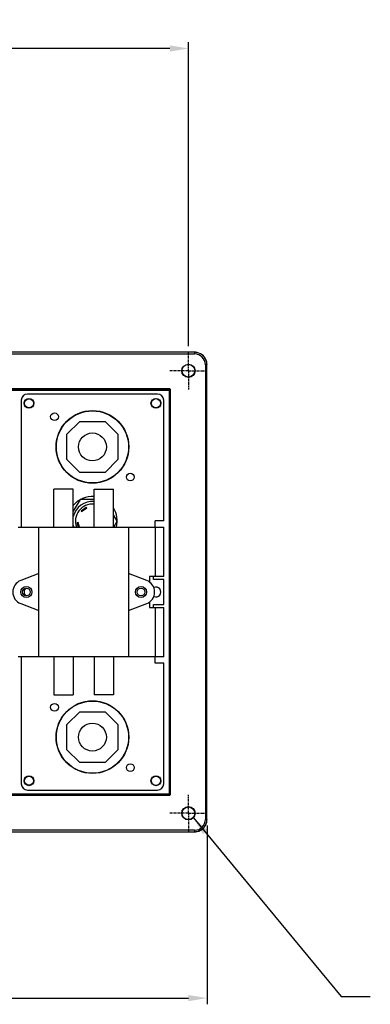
# Model space of a CAD drawing. Header units: millimetres. Extents: x 23 to 485, y 64 to 313.
# Tile 9 of 19: x 215 to 271, y 154 to 313. Entities that reach past the tile are written whole.
import ezdxf

# ---------------------------------------------------------------- set-up
doc = ezdxf.new("R2010")
doc.units = ezdxf.units.MM
doc.linetypes.add('CENTER', pattern=[0.6, 0.375, -0.075, 0.075, -0.075])
doc.layers.add('DEFAULT_1', color=3, linetype='CENTER')
doc.styles.get("Standard").update_dxf_attribs({"font": 'arial.ttf', "height": 4})
doc.dimstyles.new('ISO-25', dxfattribs={"dimtxt": 3, "dimasz": 3, "dimexe": 1, "dimexo": 1, "dimgap": 0.5, "dimtad": 1, "dimtoh": 1, "dimlfac": 2, "dimtxsty": 'Standard', "dimcen": 3, "dimclrd": 2, "dimclre": 2, "dimclrt": 2, "dimadec": 0, "dimazin": 0, "dimtfac": 1, "dimtmove": 0, "dimatfit": 3, "dimfxl": 0, "dimarcsym": 0})

# ---------------------------------------------------------------- blocks, each defined once
blk = doc.blocks.new('*D18')
at = {"color": 2, "linetype": 'Continuous', "lineweight": -2}
for p, q in [((63.08, 260.74), (63.08, 309.83)), ((239.08, 308.83), (66.08, 308.83)), ((242.08, 260.74), (242.08, 309.83))]:
    blk.add_line(p, q, dxfattribs=at)
at = {"color": 2, "linetype": 'Continuous'}
for points in [[(66.08, 309.33), (66.08, 308.33), (63.08, 308.83)], [(239.08, 309.33), (239.08, 308.33), (242.08, 308.83)]]:
    blk.add_solid(points, dxfattribs=at)
at = {"layer": 'Defpoints', "color": 0, "linetype": 'Continuous'}
for p in [(63.08, 308.83), (63.08, 259.74), (242.08, 259.74)]:
    blk.add_point(p, dxfattribs=at)
at = {"color": 2, "linetype": 'Continuous', "insert": (149.4, 313.41), "char_height": 4, "attachment_point": 2}
blk.add_mtext('358', dxfattribs=at)
blk = doc.blocks.new('*D20')
at = {"color": 2, "linetype": 'Continuous', "lineweight": -2}
for p, q in [((60.08, 183.24), (60.08, 154.37)), ((245.08, 183.24), (245.08, 154.37)), ((63.08, 155.37), (242.08, 155.37))]:
    blk.add_line(p, q, dxfattribs=at)
at = {"color": 2, "linetype": 'Continuous'}
for points in [[(63.08, 155.87), (63.08, 154.87), (60.08, 155.37)], [(242.08, 155.87), (242.08, 154.87), (245.08, 155.37)]]:
    blk.add_solid(points, dxfattribs=at)
at = {"layer": 'Defpoints', "color": 0, "linetype": 'Continuous'}
for p in [(60.08, 184.24), (245.08, 184.24), (245.08, 155.37)]:
    blk.add_point(p, dxfattribs=at)
at = {"color": 2, "linetype": 'Continuous', "insert": (153.58, 159.96), "char_height": 4, "attachment_point": 2}
blk.add_mtext('370', dxfattribs=at)

msp = doc.modelspace()

# ---------------------------------------------------------------- linework, layer by layer
at = {"color": 9, "linetype": 'Continuous'}
for p, q in [((243.0734, 259.7291), (62.0877, 259.7291)), ((62.0952, 259.4791), (243.0659, 259.4791)), ((243.0659, 259.7291), (243.0659, 259.4791)), ((244.8157, 257.7294), (245.0656, 257.7294)), ((244.8157, 257.7294), (244.8157, 184.2586)), ((245.0656, 184.2586), (245.0656, 257.7294)), ((66.098, 253.6265), (239.0631, 253.6265)), ((238.9727, 253.8362), (66.1884, 253.8362)), ((66.1932, 253.7362), (238.9679, 253.7362)), ((238.9631, 253.7265), (238.9631, 188.2615)), ((238.9679, 253.7362), (238.9679, 253.7265)), ((238.9727, 253.8362), (238.9727, 253.7362)), ((239.0631, 253.6314), (239.0727, 253.6314)), ((239.0631, 188.3566), (239.0631, 253.6314)), ((239.0727, 253.6362), (239.1727, 253.6362)), ((239.0727, 253.6314), (239.0727, 188.3566)), ((239.1727, 188.3518), (239.1727, 253.6362)), ((225.0743, 234.359), (225.1624, 234.2376)), ((225.3242, 234.3552), (225.2361, 234.4766)), ((224.386, 231.848), (224.2433, 231.8017)), ((224.3051, 231.6114), (224.4478, 231.6578)), ((236.7055, 231.494), (236.7055, 223.494)), ((236.7055, 218.494), (236.7055, 210.494)), ((66.098, 188.3615), (239.0631, 188.3615)), ((66.1884, 188.1518), (238.9727, 188.1518)), ((66.1932, 188.2615), (238.9679, 188.2615)), ((238.9679, 188.2518), (66.1932, 188.2518)), ((238.9679, 188.2615), (238.9679, 188.2518)), ((238.9727, 188.2518), (238.9727, 188.1518)), ((239.0727, 188.3566), (239.0631, 188.3566)), ((239.1727, 188.3518), (239.0727, 188.3518)), ((245.0656, 184.2586), (244.8157, 184.2586)), ((62.0877, 182.2589), (243.0734, 182.2589)), ((243.0659, 182.5089), (62.0952, 182.5089)), ((243.0659, 182.5089), (243.0659, 182.2589))]:
    msp.add_line(p, q, dxfattribs=at)
at = {"color": 7, "linetype": 'Continuous'}
for p, q in [((237.0805, 252.994), (216.0805, 252.994)), ((215.0805, 251.994), (215.0805, 231.494)), ((238.0805, 232.494), (238.0805, 251.994)), ((224.518, 248.5606), (222.4657, 246.5084)), ((224.518, 248.5606), (228.6431, 248.5606)), ((230.6954, 246.5084), (228.6431, 248.5606)), ((222.4657, 242.3832), (222.4657, 246.5084)), ((230.6954, 246.5084), (230.6954, 242.3832)), ((222.4657, 242.3832), (224.518, 240.3309)), ((228.6431, 240.3309), (230.6954, 242.3832)), ((228.6431, 240.3309), (224.518, 240.3309)), ((223.4929, 237.594), (220.3429, 237.594)), ((220.3429, 231.494), (220.3429, 237.594)), ((223.4929, 231.494), (223.4929, 237.594)), ((226.8429, 237.594), (229.9929, 237.594)), ((226.8429, 231.494), (226.8429, 237.594)), ((229.9929, 231.494), (229.9929, 237.594)), ((224.5805, 235.92), (223.4929, 234.0362)), ((226.8429, 235.92), (224.5805, 235.92)), ((224.7507, 234.1239), (225.5597, 234.7117)), ((224.7507, 234.1239), (224.8388, 234.0025)), ((224.8388, 234.0025), (225.6478, 234.5903)), ((225.5597, 234.7117), (225.6478, 234.5903)), ((230.5805, 232.4559), (229.9929, 233.4737)), ((230.0252, 231.494), (230.5805, 232.4559)), ((238.0805, 232.494), (236.7055, 232.494)), ((236.7055, 231.494), (236.7055, 232.494)), ((214.5805, 231.494), (238.0805, 231.494)), ((217.9179, 210.494), (217.9179, 231.494)), ((224.2624, 232.2284), (224.1197, 232.1821)), ((224.3433, 231.494), (224.1197, 232.1821)), ((224.501, 231.494), (224.2624, 232.2284)), ((232.4179, 231.494), (232.4179, 210.494)), ((238.0805, 223.494), (238.0805, 231.494)), ((217.9179, 223.9938), (214.9943, 222.8583)), ((235.3415, 222.8583), (232.4179, 223.9938)), ((238.0805, 223.494), (235.7954, 223.494)), ((235.7954, 223.494), (235.7954, 222.6087)), ((236.4555, 222.994), (236.4555, 223.494)), ((238.0805, 222.994), (236.4555, 222.994)), ((238.0805, 218.994), (238.0805, 222.994)), ((214.9943, 219.1297), (217.9179, 217.9942)), ((232.4179, 217.9942), (235.3415, 219.1297)), ((235.7954, 219.3793), (235.7954, 218.494)), ((235.7954, 218.494), (238.0805, 218.494)), ((236.4555, 218.994), (238.0805, 218.994)), ((236.4555, 218.494), (236.4555, 218.994)), ((238.0805, 210.494), (238.0805, 218.494)), ((238.0805, 210.494), (214.5805, 210.494)), ((215.0805, 210.494), (215.0805, 189.994)), ((220.3429, 210.494), (220.3429, 204.394)), ((223.4929, 210.494), (223.4929, 204.394)), ((226.8429, 210.494), (226.8429, 204.394)), ((229.9929, 210.494), (229.9929, 204.394)), ((236.7055, 209.494), (236.7055, 210.494)), ((238.0805, 209.494), (236.7055, 209.494)), ((238.0805, 189.994), (238.0805, 209.494)), ((220.3429, 204.394), (223.4929, 204.394)), ((229.9929, 204.394), (226.8429, 204.394)), ((224.518, 201.6571), (222.4657, 199.6048)), ((224.518, 201.6571), (228.6431, 201.6571)), ((230.6954, 199.6048), (228.6431, 201.6571)), ((222.4657, 195.4796), (222.4657, 199.6048)), ((230.6954, 199.6048), (230.6954, 195.4796)), ((222.4657, 195.4796), (224.518, 193.4274)), ((228.6431, 193.4274), (230.6954, 195.4796)), ((228.6431, 193.4274), (224.518, 193.4274)), ((216.0805, 188.994), (237.0805, 188.994))]:
    msp.add_line(p, q, dxfattribs=at)
for centre, radius in [((242.0805, 256.744), 1.075), ((242.0805, 256.744), 1.027), ((216.3305, 251.494), 0.8), ((216.3305, 251.494), 0.725), ((236.8305, 251.494), 0.8), ((236.8305, 251.494), 0.75), ((220.4555, 249.3208), 0.625), ((226.5805, 244.4458), 5.875), ((226.5805, 244.4458), 5.825), ((226.5805, 244.4458), 2.25), ((232.7055, 239.5708), 0.625), ((215.9179, 220.994), 0.9), ((215.9179, 220.994), 0.625), ((234.4179, 220.994), 0.9), ((234.4179, 220.994), 0.625), ((220.4555, 202.3672), 0.625), ((226.5805, 197.5422), 5.875), ((226.5805, 197.5422), 5.825), ((226.5805, 197.5422), 2.25), ((232.7055, 192.6172), 0.625), ((216.3305, 190.494), 0.8), ((216.3305, 190.494), 0.725), ((236.8305, 190.494), 0.8), ((236.8305, 190.494), 0.75), ((242.0805, 185.244), 1.075), ((242.0805, 185.244), 1.027)]:
    msp.add_circle(centre, radius, dxfattribs=at)
for centre, radius, start, end in [((243.0645, 257.721), 2.0081, 78.009877, 89.960146), ((243.0795, 257.7353), 2.0087, 78.013012, 89.960223), ((243.066, 257.7295), 1.9995, 11.999124, 78.000932), ((243.0811, 257.7445), 1.9993, 11.996623, 78.003373), ((243.0575, 257.728), 2.0081, 0.039866, 11.990183), ((243.0718, 257.7429), 2.0087, 0.039796, 11.986985), ((216.0805, 251.994), 1, 90, 180), ((237.0805, 251.994), 1, 0, 90), ((226.5805, 232.4559), 3.175, 85.258421, 166.609552), ((226.5805, 232.4559), 4, 86.237376, 140.539581), ((226.5805, 232.4559), 2.75, 84.522157, 200.47545), ((226.5805, 232.4559), 4, 346.083109, 31.448868), ((226.5805, 232.4559), 3.175, 193.390448, 197.638284), ((215.7184, 220.994), 2, 111.225503, 248.774497), ((234.6174, 220.994), 2, 291.225503, 68.774497), ((216.3305, 220.994), 0.8, 129.459694, 230.534434), ((236.8305, 220.994), 0.8, 244.154919, 115.844631), ((216.0805, 189.994), 1, 180, 270), ((237.0805, 189.994), 1, 270, 0), ((243.066, 184.2585), 1.9995, 281.999124, 348.000932), ((243.0811, 184.2435), 1.9993, 281.996623, 348.003373), ((243.0575, 184.26), 2.0081, 348.009877, 359.960146), ((243.0718, 184.2451), 2.0087, 348.013012, 359.960223), ((243.0645, 184.267), 2.0081, 270.039866, 281.990183), ((243.0795, 184.2527), 2.0087, 270.039796, 281.986985)]:
    msp.add_arc(centre, radius, start, end, dxfattribs=at)
at = {"color": 9, "linetype": 'Continuous'}
for centre, radius, start, end in [((243.066, 257.7295), 1.7496, 359.995602, 90.004399), ((238.9631, 253.6265), 0.1, 0.003276, 89.996697), ((238.9728, 253.6363), 0.1999, 359.978657, 90.021343), ((238.9728, 253.6363), 0.0999, 359.953834, 90.046139), ((238.9631, 188.3615), 0.1, 270.003276, 359.996697), ((238.9728, 188.3517), 0.1999, 269.978657, 0.021343), ((238.9728, 188.3517), 0.0999, 269.953834, 0.046139), ((243.066, 184.2585), 1.7496, 269.995602, 0.004399)]:
    msp.add_arc(centre, radius, start, end, dxfattribs=at)
at = {"layer": 'DEFAULT_1', "color": 2, "linetype": 'CENTER'}
for p, q in [((242.0805, 256.744), (242.0805, 259.744)), ((242.0805, 256.744), (239.0805, 256.744)), ((242.0805, 256.744), (245.0806, 256.744)), ((242.0805, 256.744), (242.0805, 253.7439)), ((242.0805, 185.244), (242.0805, 188.244)), ((242.0805, 185.244), (239.0805, 185.244)), ((242.0805, 185.244), (245.0806, 185.244)), ((242.0805, 185.244), (242.0805, 182.2439))]:
    msp.add_line(p, q, dxfattribs=at)

# ---------------------------------------------------------------- dimensions: what is measured, and where the dimension line sits
at = {"color": 2, "linetype": 'Continuous'}
dim = msp.add_linear_dim(base=(63.0805, 308.8251), p1=(242.0805, 259.744), p2=(63.0805, 259.744), angle=180, dimstyle='ISO-25', dxfattribs=at)
dim.commit()
dim.dimension.update_dxf_attribs({"geometry": '*D18', "text_midpoint": (149.3972, 308.8251), "dimtype": 160})
dim = msp.add_linear_dim(base=(245.0805, 155.3688), p1=(60.0805, 184.2437), p2=(245.0805, 184.2437), dimstyle='ISO-25', dxfattribs=at)
dim.commit()
dim.dimension.update_dxf_attribs({"geometry": '*D20', "text_midpoint": (153.584, 155.3688), "dimtype": 160})

# ---------------------------------------------------------------- leaders
msp.add_leader([(242.8931, 184.4925), (266.7146, 155.6366), (271.4324, 155.6415)], dimstyle='ISO-25', dxfattribs=at)

doc.saveas('drawing.dxf')
